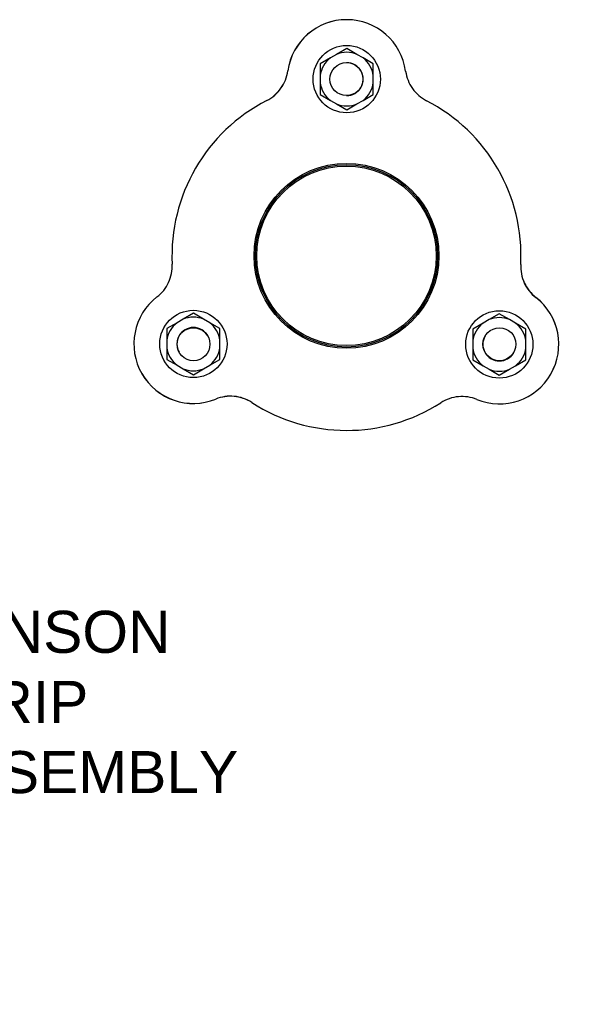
# Model space of a CAD drawing. Header units: millimetres. Extents: x 44 to 4255, y -48 to 483.
# Tile 5 of 5: x 386 to 588, y -48 to 303. Entities that reach past the tile are written whole.
import ezdxf

# ---------------------------------------------------------------- set-up
doc = ezdxf.new("R2010")
doc.units = ezdxf.units.MM
doc.layers.add('DETAIL', color=2, linetype='Continuous')
doc.layers.add('TEXT', color=7, linetype='Continuous')
doc.styles.add('fastrack', font='ARIAL.TTF')

msp = doc.modelspace()

# ---------------------------------------------------------------- linework, layer by layer
at = {"layer": 'DETAIL'}
for p, q in [((502.32, 293), (498.66, 290.88)), ((505.98, 290.88), (502.32, 293)), ((496.5, 289.64), (492.84, 287.52)), ((498.66, 290.88), (496.5, 289.64)), ((508.14, 289.64), (505.98, 290.88)), ((511.8, 287.52), (508.14, 289.64)), ((492.84, 287.52), (492.84, 283.29)), ((511.8, 283.29), (511.8, 287.52)), ((492.84, 283.29), (492.84, 280.8)), ((511.8, 280.8), (511.8, 283.29)), ((492.84, 280.8), (492.84, 276.57)), ((511.8, 276.57), (511.8, 280.8)), ((492.84, 276.57), (496.5, 274.46)), ((496.5, 274.46), (498.66, 273.21)), ((505.98, 273.21), (508.14, 274.46)), ((508.14, 274.46), (511.8, 276.57)), ((498.66, 273.21), (502.32, 271.1)), ((502.32, 271.1), (505.98, 273.21)), ((447.62, 198.58), (443.96, 196.46)), ((451.28, 196.46), (447.62, 198.58)), ((556.74, 198.42), (553.07, 196.3)), ((560.4, 196.3), (556.74, 198.42)), ((441.8, 195.22), (438.14, 193.1)), ((438.14, 193.1), (438.14, 188.87)), ((443.96, 196.46), (441.8, 195.22)), ((453.44, 195.22), (451.28, 196.46)), ((457.1, 193.1), (453.44, 195.22)), ((457.1, 188.87), (457.1, 193.1)), ((550.92, 195.06), (547.25, 192.94)), ((553.07, 196.3), (550.92, 195.06)), ((562.56, 195.06), (560.4, 196.3)), ((566.22, 192.94), (562.56, 195.06)), ((547.25, 192.94), (547.25, 188.71)), ((566.22, 188.71), (566.22, 192.94)), ((438.14, 188.87), (438.14, 186.38)), ((438.14, 186.38), (438.14, 182.15)), ((457.1, 186.38), (457.1, 188.87)), ((457.1, 182.15), (457.1, 186.38)), ((547.25, 188.71), (547.25, 186.22)), ((547.25, 186.22), (547.25, 181.99)), ((566.22, 186.22), (566.22, 188.71)), ((566.22, 181.99), (566.22, 186.22)), ((438.14, 182.15), (441.8, 180.04)), ((441.8, 180.04), (443.96, 178.79)), ((451.28, 178.79), (453.44, 180.04)), ((453.44, 180.04), (457.1, 182.15)), ((547.25, 181.99), (550.92, 179.88)), ((550.92, 179.88), (553.07, 178.63)), ((560.4, 178.63), (562.56, 179.88)), ((562.56, 179.88), (566.22, 181.99)), ((443.96, 178.79), (447.62, 176.68)), ((447.62, 176.68), (451.28, 178.79)), ((553.07, 178.63), (556.74, 176.52)), ((556.74, 176.52), (560.4, 178.63))]:
    msp.add_line(p, q, dxfattribs=at)
at = {"layer": 'DETAIL', "flags": 128}
for points in [[(473.82, 274.42), (474.55, 274.83), (475.26, 275.28), (475.94, 275.77), (476.6, 276.3), (477.21, 276.87), (477.79, 277.47), (478.34, 278.11), (478.84, 278.78), (479.31, 279.47), (479.73, 280.2), (480.11, 280.95), (480.44, 281.71), (480.72, 282.5), (480.96, 283.31), (481.15, 284.13), (481.29, 284.95)], [(473.85, 274.44), (474.58, 274.84), (475.29, 275.29), (475.97, 275.78), (476.63, 276.31), (477.24, 276.88), (477.82, 277.48), (478.37, 278.12), (478.87, 278.79), (479.34, 279.49), (479.76, 280.21), (480.14, 280.96), (480.47, 281.73), (480.76, 282.51), (481, 283.32), (481.19, 284.14), (481.33, 284.96)], [(523.32, 284.9), (523.46, 284.07), (523.65, 283.26), (523.88, 282.45), (524.17, 281.66), (524.5, 280.89), (524.87, 280.14), (525.29, 279.42), (525.75, 278.72), (526.26, 278.05), (526.8, 277.41), (527.38, 276.8), (528, 276.24), (528.65, 275.7), (529.33, 275.21), (530.03, 274.76), (530.76, 274.36)], [(434.65, 204.39), (435.29, 204.92), (435.91, 205.49), (436.49, 206.1), (437.03, 206.74), (437.53, 207.41), (437.99, 208.11), (438.41, 208.84), (438.78, 209.59), (439.11, 210.36), (439.4, 211.15), (439.63, 211.95), (439.81, 212.77), (439.95, 213.6), (440.04, 214.43), (440.07, 215.27), (440.06, 216.11)], [(564.39, 215.96), (564.37, 215.12), (564.4, 214.28), (564.49, 213.45), (564.62, 212.62), (564.8, 211.8), (565.04, 211), (565.32, 210.21), (565.64, 209.43), (566.02, 208.68), (566.43, 207.95), (566.89, 207.25), (567.39, 206.58), (567.93, 205.94), (568.51, 205.33), (569.12, 204.76), (569.77, 204.23)], [(564.38, 215.92), (564.37, 215.09), (564.4, 214.25), (564.49, 213.41), (564.62, 212.58), (564.8, 211.77), (565.03, 210.96), (565.31, 210.17), (565.64, 209.4), (566.01, 208.65), (566.43, 207.92), (566.88, 207.22), (567.38, 206.55), (567.92, 205.91), (568.5, 205.3), (569.11, 204.72), (569.76, 204.19)], [(468.44, 166.78), (467.72, 167.21), (466.98, 167.6), (466.22, 167.95), (465.43, 168.24), (464.63, 168.5), (463.82, 168.7), (463, 168.85), (462.16, 168.95), (461.33, 169.01), (460.49, 169.01), (459.65, 168.97), (458.82, 168.87), (457.99, 168.72), (457.18, 168.52), (456.38, 168.28), (455.59, 167.99)], [(468.47, 166.76), (467.75, 167.19), (467.01, 167.58), (466.24, 167.93), (465.46, 168.22), (464.66, 168.48), (463.85, 168.68), (463.02, 168.83), (462.19, 168.93), (461.35, 168.99), (460.51, 168.99), (459.68, 168.94), (458.85, 168.84), (458.02, 168.7), (457.21, 168.5), (456.4, 168.26), (455.62, 167.97)], [(548.71, 167.85), (547.92, 168.14), (547.12, 168.39), (546.3, 168.59), (545.48, 168.74), (544.65, 168.84), (543.81, 168.89), (542.97, 168.89), (542.14, 168.83), (541.3, 168.73), (540.48, 168.58), (539.67, 168.38), (538.87, 168.13), (538.08, 167.84), (537.31, 167.5), (536.57, 167.11), (535.85, 166.68)]]:
    msp.add_lwpolyline(points, dxfattribs=at)
at = {"layer": 'DETAIL'}
for centre, radius in [((502.32, 282.05), 12), ((502.23, 282.05), 5.88), ((502.23, 219.05), 32.96), ((502.23, 219.05), 32.5), ((502.23, 219.05), 32), ((447.62, 187.63), 12), ((556.74, 187.47), 12), ((447.67, 187.55), 5.88), ((556.78, 187.55), 5.88)]:
    msp.add_circle(centre, radius, dxfattribs=at)
for centre, radius, start, end in [((502.29, 282.05), 21.2, 89.8842, 172.1287), ((502.32, 282.05), 21.2, 7.7313, 172.0978), ((502.32, 282.05), 9.56, 67.4796, 112.5204), ((502.32, 282.05), 9.56, 127.4796, 172.5204), ((502.32, 282.05), 5.87, 269.4993, 90.4153), ((502.32, 282.05), 9.56, 7.4796, 52.5204), ((502.23, 219.05), 62.24, 84.5825, 84.6679), ((502.32, 282.05), 9.56, 187.4796, 232.5204), ((502.32, 282.05), 9.56, 307.4796, 352.5204), ((502.23, 219.05), 62.24, 117.1227, 182.7065), ((502.23, 219.05), 62.24, 357.1227, 62.7065), ((502.32, 282.05), 9.56, 247.4796, 292.5204), ((447.62, 187.63), 21.2, 127.7313, 292.0978), ((556.74, 187.47), 21.2, 247.7313, 52.0978), ((556.75, 187.5), 21.2, 329.8842, 52.1287), ((447.62, 187.63), 9.56, 67.4796, 112.5204), ((556.74, 187.47), 9.56, 67.4796, 112.5204), ((447.62, 187.63), 9.56, 127.4796, 172.5204), ((447.62, 187.63), 5.88, 29.4993, 210.4153), ((502.23, 219.05), 62.24, 204.5825, 204.6679), ((447.62, 187.63), 9.56, 7.4796, 52.5204), ((556.74, 187.47), 9.56, 127.4796, 172.5204), ((556.74, 187.47), 9.56, 7.4796, 52.5204), ((556.74, 187.47), 5.88, 149.4993, 330.4153), ((447.62, 187.63), 9.56, 187.4796, 232.5204), ((447.62, 187.63), 9.56, 307.4796, 352.5204), ((556.74, 187.47), 9.56, 187.4796, 232.5204), ((556.74, 187.47), 9.56, 307.4796, 352.5204), ((502.23, 219.05), 62.24, 324.5825, 324.6679), ((447.64, 187.6), 21.2, 209.8842, 292.1287), ((447.62, 187.63), 9.56, 247.4796, 292.5204), ((556.74, 187.47), 9.56, 247.4796, 292.5204), ((502.23, 219.05), 62.24, 237.1227, 302.7065)]:
    msp.add_arc(centre, radius, start, end, dxfattribs=at)

# ---------------------------------------------------------------- texts
at = {"layer": 'TEXT', "insert": (43.58, 92.51), "char_height": 15, "width": 610.7018, "attachment_point": 1, "style": 'fastrack'}
msp.add_mtext('\\pi216.6;VIKING JOHNSON\\P\\pi246.67;ULTRAGRIP \\P\\pi191.83;COUPLING ASSEMBLY\\P\\pi277.17;40MM', dxfattribs=at)

doc.saveas('drawing.dxf')
